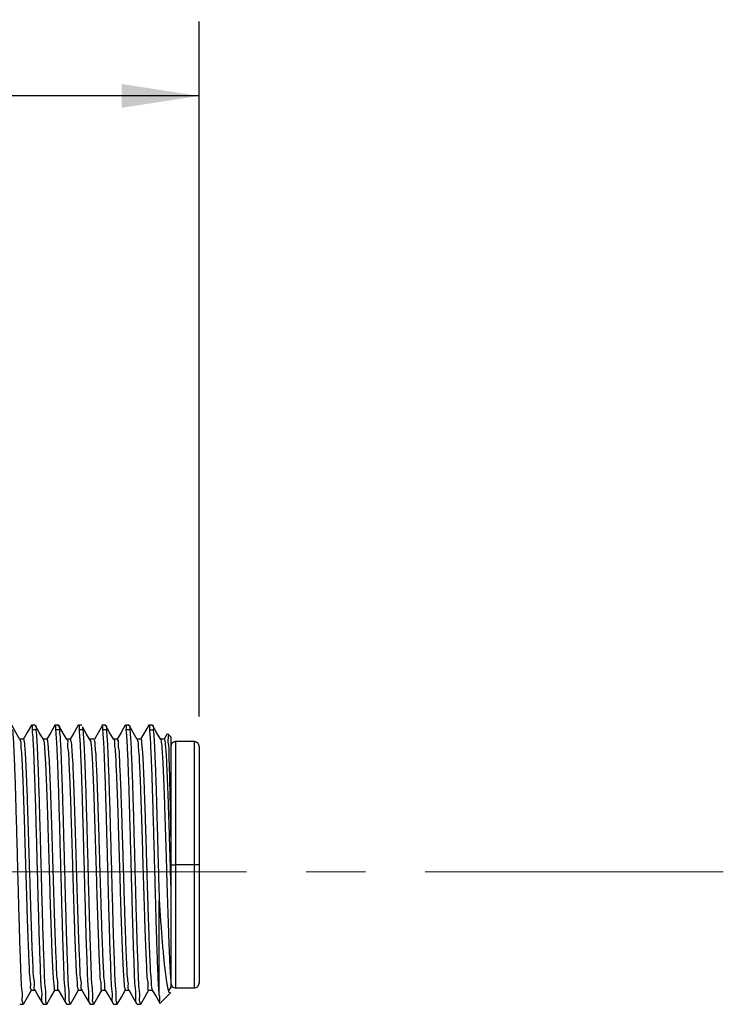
# Model space of a CAD drawing. Header units: millimetres. Extents: x 0 to 279, y 0 to 216.
# Tile 3 of 6: x 159 to 189, y 80 to 122. Entities that reach past the tile are written whole.
import ezdxf

# ---------------------------------------------------------------- set-up
doc = ezdxf.new("R2010")
doc.units = ezdxf.units.MM
doc.linetypes.add('CENTERX2', pattern=[20.32, 12.7, -2.54, 2.54, -2.54])
doc.layers.add('CENTER', color=40, linetype='CENTERX2')
doc.layers.add('DIMENSIONS', color=140, linetype='Continuous', lineweight=25)
doc.styles.add('SLDTEXTSTYLE0', font='TXT', dxfattribs={"width": 0.7})
doc.dimstyles.new('SLDDIMSTYLE3', dxfattribs={"dimtxt": 2.158008, "dimasz": 3.302, "dimexe": 0, "dimexo": 0.0625, "dimgap": 0.539502, "dimtad": 0, "dimtih": 1, "dimtoh": 1, "dimdec": 1, "dimrnd": 1e-09, "dimzin": 12, "dimdsep": 46, "dimtxsty": 'SLDTEXTSTYLE0', "dimsah": 1, "dimcen": 0.09, "dimadec": 0, "dimazin": 3, "dimtfac": 1, "dimtdec": 1, "dimtofl": 0, "dimtmove": 0, "dimatfit": 3, "dimfxl": 0, "dimfrac": 2, "dimtolj": 1, "dimtzin": 12, "dimarcsym": 0})

# ---------------------------------------------------------------- blocks, each defined once
blk = doc.blocks.new('_D_6')
at = {"layer": 'DIMENSIONS'}
for p, q in [((31.306, 99.637), (31.306, 122.12)), ((167.042, 92.487), (167.042, 122.12)), ((126.039, 120.356), (124.628, 117.534)), ((126.744, 118.945), (126.039, 120.356)), ((31.306, 118.945), (77.494, 118.945)), ((80.418, 118.945), (79.693, 118.945)), ((79.693, 118.945), (79.693, 115.516)), ((86.831, 118.945), (87.555, 118.945)), ((87.555, 118.945), (87.555, 115.516)), ((123.922, 118.945), (89.755, 118.945)), ((124.628, 117.534), (123.922, 118.945)), ((167.042, 118.945), (126.744, 118.945)), ((79.693, 115.516), (80.418, 115.516)), ((87.555, 115.516), (86.831, 115.516))]:
    blk.add_line(p, q, dxfattribs=at)
for points in [[(31.306, 118.945), (34.608, 118.437), (34.608, 119.453)], [(167.042, 118.945), (163.74, 119.453), (163.74, 118.437)]]:
    blk.add_solid(points, dxfattribs=at)
at = {"layer": 'DIMENSIONS', "char_height": 2.1167, "attachment_point": 1, "style": 'SLDTEXTSTYLE0'}
for s, insert in [('133.1', (79.52, 122.157)), ('5.24', (80.418, 118.244))]:
    blk.add_mtext(s, dxfattribs=dict(at, insert=insert))

msp = doc.modelspace()

# ---------------------------------------------------------------- linework, layer by layer
for p, q in [((160.05, 92.117), (159.9, 92.117)), ((161.05, 92.117), (160.9, 92.117)), ((162.05, 92.117), (161.9, 92.117)), ((162.077, 92.019), (162.092, 91.914)), ((163.05, 92.117), (162.9, 92.117)), ((164.05, 92.117), (163.9, 92.117)), ((165.05, 92.117), (164.9, 92.117)), ((159.555, 91.516), (159.401, 91.516)), ((160.092, 91.914), (159.942, 91.914)), ((160.555, 91.517), (160.401, 91.517)), ((161.092, 91.914), (160.942, 91.914)), ((161.555, 91.517), (161.401, 91.517)), ((162.092, 91.914), (161.942, 91.914)), ((162.553, 91.516), (162.394, 91.516)), ((163.092, 91.914), (162.942, 91.914)), ((163.555, 91.516), (163.401, 91.516)), ((164.092, 91.914), (163.942, 91.914)), ((164.555, 91.516), (164.401, 91.516)), ((164.942, 91.914), (165.092, 91.914)), ((165.555, 91.517), (165.401, 91.517)), ((165.683, 91.747), (165.55, 91.517)), ((165.842, 91.617), (165.706, 91.753)), ((165.842, 91.617), (165.842, 86.838)), ((166.842, 91.417), (166.042, 91.417)), ((166.042, 91.417), (166.042, 86.167)), ((166.842, 86.167), (166.842, 91.417)), ((167.042, 91.217), (167.042, 86.167)), ((165.842, 86.838), (165.842, 84.899)), ((165.842, 86.167), (166.042, 86.167)), ((166.842, 86.167), (166.042, 86.167)), ((166.042, 86.167), (166.042, 80.917)), ((167.042, 86.167), (166.842, 86.167)), ((166.842, 80.917), (166.842, 86.167)), ((167.042, 86.167), (167.042, 81.117)), ((165.842, 84.899), (165.842, 81.13)), ((165.342, 80.612), (165.342, 84.627)), ((165.842, 81.13), (165.842, 80.963)), ((159.896, 80.817), (160.05, 80.817)), ((160.896, 80.817), (161.05, 80.817)), ((161.896, 80.817), (162.05, 80.817)), ((162.896, 80.817), (163.05, 80.817)), ((163.896, 80.817), (164.05, 80.817)), ((164.896, 80.817), (165.05, 80.817)), ((165.385, 80.26), (165.845, 80.719)), ((165.753, 80.793), (165.861, 80.973)), ((166.042, 80.917), (166.842, 80.917)), ((159.4, 80.217), (159.55, 80.217)), ((160.4, 80.217), (160.55, 80.217)), ((161.4, 80.217), (161.55, 80.217)), ((162.4, 80.217), (162.55, 80.217)), ((163.4, 80.217), (163.55, 80.217)), ((164.4, 80.217), (164.55, 80.217))]:
    msp.add_line(p, q)
at = {"flags": 128}
for points in [[(159.408, 91.503), (159.233, 91.807), (159.057, 92.111)], [(159.895, 92.114), (159.72, 91.81), (159.544, 91.506)], [(160.408, 91.504), (160.232, 91.808), (160.057, 92.112)], [(160.895, 92.113), (160.718, 91.808), (160.55, 91.517)], [(161.407, 91.506), (161.209, 91.848), (161.055, 92.114)], [(161.896, 92.115), (161.72, 91.811), (161.55, 91.517)], [(162.425, 91.438), (162.25, 91.739), (162.074, 92.04)], [(162.918, 92.09), (162.743, 91.789), (162.567, 91.487)], [(163.407, 91.506), (163.231, 91.81), (163.055, 92.114)], [(163.895, 92.114), (163.719, 91.81), (163.55, 91.516)], [(164.408, 91.505), (164.232, 91.809), (164.056, 92.113)], [(164.895, 92.114), (164.719, 91.81), (164.55, 91.516)], [(165.408, 91.504), (165.232, 91.808), (165.057, 92.112)], [(159.554, 80.218), (159.73, 80.522), (159.901, 80.817)], [(160.042, 80.831), (160.218, 80.527), (160.394, 80.223)], [(160.555, 80.219), (160.731, 80.523), (160.907, 80.827)], [(161.044, 80.828), (161.219, 80.524), (161.395, 80.22)], [(161.556, 80.219), (161.731, 80.524), (161.907, 80.828)], [(162.045, 80.825), (162.221, 80.521), (162.397, 80.217)], [(162.556, 80.22), (162.732, 80.524), (162.907, 80.828)], [(163.045, 80.826), (163.221, 80.522), (163.396, 80.218)], [(163.555, 80.219), (163.731, 80.523), (163.907, 80.827)], [(164.042, 80.83), (164.218, 80.526), (164.394, 80.222)], [(164.555, 80.219), (164.731, 80.523), (164.906, 80.827)], [(165.045, 80.825), (165.221, 80.521), (165.369, 80.264)]]:
    msp.add_lwpolyline(points, dxfattribs=at)
for centre, start, end in [((166.042, 91.217), 89.9978, 180.0011), ((166.842, 91.217), 359.9989, 90.0001), ((166.042, 81.117), 179.999, 270.002), ((166.842, 81.117), 270.0002, 0.001)]:
    msp.add_arc(centre, 0.2, start, end)
for points, knots in [([(159.942, 91.914), (159.946, 92.029), (159.949, 92.154), (159.904, 92.096), (159.9, 92.091)], [0, 0, 0, 0, 0.921383, 1, 1, 1, 1]), ([(160.05, 92.091), (160.054, 92.096), (160.099, 92.154), (160.096, 92.029), (160.092, 91.914)], [0, 0, 0, 0, 0.078617, 1, 1, 1, 1]), ([(160.942, 91.914), (160.946, 92.029), (160.949, 92.154), (160.904, 92.096), (160.9, 92.091)], [0, 0, 0, 0, 0.921383, 1, 1, 1, 1]), ([(161.05, 92.091), (161.054, 92.096), (161.099, 92.154), (161.096, 92.029), (161.092, 91.914)], [0, 0, 0, 0, 0.078617, 1, 1, 1, 1]), ([(161.942, 91.914), (161.946, 92.029), (161.949, 92.154), (161.904, 92.096), (161.9, 92.091)], [0, 0, 0, 0, 0.921383, 1, 1, 1, 1]), ([(162.942, 91.914), (162.948, 91.978), (162.955, 92.051), (162.906, 92.095), (162.9, 92.1)], [0, 0, 0, 0, 0.880618, 1, 1, 1, 1]), ([(163.05, 92.091), (163.054, 92.096), (163.099, 92.154), (163.096, 92.029), (163.092, 91.914)], [0, 0, 0, 0, 0.078618, 1, 1, 1, 1]), ([(163.942, 91.914), (163.946, 92.029), (163.949, 92.154), (163.904, 92.096), (163.9, 92.091)], [0, 0, 0, 0, 0.921383, 1, 1, 1, 1]), ([(164.05, 92.091), (164.054, 92.096), (164.099, 92.154), (164.096, 92.029), (164.092, 91.914)], [0, 0, 0, 0, 0.078617, 1, 1, 1, 1]), ([(164.942, 91.914), (164.946, 92.029), (164.949, 92.154), (164.904, 92.096), (164.9, 92.091)], [0, 0, 0, 0, 0.921384, 1, 1, 1, 1]), ([(165.05, 92.091), (165.054, 92.096), (165.099, 92.154), (165.096, 92.029), (165.092, 91.914)], [0, 0, 0, 0, 0.078616, 1, 1, 1, 1]), ([(159.092, 91.914), (159.103, 91.777), (159.131, 91.435), (159.158, 90.827), (159.189, 90.04), (159.219, 89.104), (159.249, 88.055), (159.28, 86.933), (159.311, 85.782), (159.341, 84.646), (159.372, 83.569), (159.4, 82.59), (159.438, 81.753), (159.448, 81.073), (159.52, 80.618), (159.477, 80.326), (159.543, 80.25), (159.55, 80.242)], [0, 0, 0, 0, 0.035251, 0.088012, 0.156276, 0.23743, 0.32836, 0.425575, 0.525343, 0.623831, 0.717259, 0.802039, 0.874917, 0.933101, 0.97437, 0.997186, 1, 1, 1, 1]), ([(159.554, 91.512), (159.554, 91.513), (159.567, 91.548), (159.602, 91.292), (159.614, 91.147), (159.647, 90.664), (159.672, 90.125), (159.701, 89.424), (159.728, 88.631), (159.756, 87.755), (159.784, 86.829), (159.812, 85.882), (159.841, 84.944), (159.868, 84.044), (159.897, 83.215), (159.922, 82.473), (159.959, 81.872), (159.961, 81.349), (160.04, 81.114), (159.988, 80.822), (160.043, 80.835), (160.044, 80.836)], [0, 0, 0, 0, 0.000462, 0.0098, 0.034642, 0.074354, 0.127758, 0.193075, 0.268298, 0.350949, 0.438425, 0.527907, 0.616516, 0.701441, 0.779925, 0.849485, 0.907884, 0.953239, 0.984171, 0.999684, 1, 1, 1, 1]), ([(160.391, 80.253), (160.387, 80.258), (160.325, 80.331), (160.372, 80.619), (160.297, 81.072), (160.288, 81.753), (160.25, 82.59), (160.222, 83.569), (160.191, 84.646), (160.161, 85.782), (160.13, 86.933), (160.099, 88.055), (160.069, 89.104), (160.039, 90.04), (160.008, 90.827), (159.981, 91.435), (159.953, 91.777), (159.942, 91.914)], [0, 0, 0, 0, 0.001596, 0.02444, 0.065759, 0.124014, 0.196982, 0.281865, 0.375407, 0.474016, 0.573905, 0.671239, 0.76228, 0.843533, 0.911881, 0.964706, 1, 1, 1, 1]), ([(160.092, 91.914), (160.103, 91.777), (160.131, 91.435), (160.158, 90.827), (160.189, 90.04), (160.219, 89.104), (160.249, 88.055), (160.28, 86.933), (160.311, 85.782), (160.341, 84.646), (160.372, 83.569), (160.4, 82.59), (160.438, 81.753), (160.448, 81.073), (160.52, 80.618), (160.477, 80.326), (160.543, 80.25), (160.55, 80.242)], [0, 0, 0, 0, 0.0352508, 0.0880118, 0.1562764, 0.2374303, 0.3283601, 0.4255751, 0.5253425, 0.623831, 0.7172586, 0.8020384, 0.874917, 0.9331011, 0.9743698, 0.9971858, 1, 1, 1, 1]), ([(160.554, 91.515), (160.554, 91.515), (160.565, 91.546), (160.604, 91.298), (160.611, 91.16), (160.647, 90.68), (160.671, 90.147), (160.7, 89.45), (160.727, 88.66), (160.755, 87.786), (160.783, 86.861), (160.811, 85.914), (160.84, 84.975), (160.867, 84.074), (160.896, 83.242), (160.921, 82.497), (160.959, 81.889), (160.959, 81.368), (161.041, 81.113), (160.984, 80.835), (161.044, 80.838), (161.046, 80.838)], [0, 0, 0, 0, 0.000166, 0.008981, 0.033313, 0.072543, 0.125526, 0.190487, 0.265434, 0.3479, 0.435282, 0.524771, 0.613482, 0.698603, 0.777376, 0.847295, 0.906129, 0.951963, 0.983419, 0.999465, 1, 1, 1, 1]), ([(161.393, 80.251), (161.388, 80.257), (161.326, 80.33), (161.372, 80.619), (161.297, 81.072), (161.288, 81.753), (161.25, 82.59), (161.222, 83.569), (161.191, 84.646), (161.161, 85.782), (161.13, 86.933), (161.099, 88.055), (161.069, 89.104), (161.039, 90.04), (161.008, 90.827), (160.981, 91.435), (160.953, 91.777), (160.942, 91.914)], [0, 0, 0, 0, 0.0018, 0.024639, 0.06595, 0.124193, 0.197146, 0.282012, 0.375535, 0.474123, 0.573992, 0.671306, 0.762328, 0.843565, 0.911899, 0.964713, 1, 1, 1, 1]), ([(161.092, 91.914), (161.103, 91.777), (161.131, 91.435), (161.158, 90.827), (161.189, 90.04), (161.219, 89.104), (161.249, 88.055), (161.28, 86.933), (161.311, 85.782), (161.341, 84.646), (161.372, 83.569), (161.4, 82.59), (161.438, 81.753), (161.448, 81.073), (161.52, 80.618), (161.477, 80.326), (161.543, 80.25), (161.55, 80.242)], [0, 0, 0, 0, 0.035251, 0.088012, 0.156277, 0.237431, 0.32836, 0.425576, 0.525343, 0.623832, 0.717259, 0.802039, 0.874917, 0.933101, 0.97437, 0.997186, 1, 1, 1, 1]), ([(161.554, 91.516), (161.564, 91.488), (161.604, 91.381), (161.61, 91.124), (161.647, 90.717), (161.669, 90.161), (161.699, 89.477), (161.726, 88.688), (161.754, 87.817), (161.782, 86.893), (161.81, 85.947), (161.839, 85.007), (161.866, 84.104), (161.895, 83.269), (161.92, 82.521), (161.957, 81.906), (161.958, 81.387), (162.04, 81.111), (161.982, 80.849), (162.045, 80.84), (162.048, 80.839)], [0, 0, 0, 0, 0.008243, 0.032061, 0.070804, 0.123357, 0.187954, 0.262613, 0.344882, 0.432158, 0.52164, 0.610442, 0.695746, 0.774795, 0.845065, 0.904325, 0.950633, 0.982607, 0.999185, 1, 1, 1, 1]), ([(162.395, 80.249), (162.389, 80.255), (162.326, 80.329), (162.372, 80.618), (162.297, 81.072), (162.288, 81.753), (162.25, 82.59), (162.222, 83.569), (162.191, 84.646), (162.161, 85.782), (162.13, 86.933), (162.099, 88.055), (162.069, 89.104), (162.039, 90.04), (162.008, 90.827), (161.981, 91.435), (161.953, 91.777), (161.942, 91.914)], [0, 0, 0, 0, 0.002052, 0.024885, 0.066186, 0.124414, 0.197348, 0.282193, 0.375692, 0.474256, 0.5741, 0.671389, 0.762388, 0.843604, 0.911921, 0.964722, 1, 1, 1, 1]), ([(162.092, 91.914), (162.103, 91.777), (162.131, 91.435), (162.158, 90.827), (162.189, 90.04), (162.219, 89.104), (162.249, 88.055), (162.28, 86.933), (162.311, 85.782), (162.341, 84.646), (162.372, 83.569), (162.4, 82.59), (162.438, 81.753), (162.448, 81.073), (162.52, 80.618), (162.477, 80.326), (162.543, 80.25), (162.55, 80.242)], [0, 0, 0, 0, 0.0352508, 0.0880119, 0.1562765, 0.2374305, 0.3283604, 0.4255756, 0.525343, 0.6238315, 0.7172592, 0.802039, 0.8749175, 0.9331014, 0.97437, 0.997186, 1, 1, 1, 1]), ([(163.394, 80.25), (163.389, 80.255), (163.326, 80.329), (163.372, 80.619), (163.297, 81.072), (163.288, 81.753), (163.25, 82.59), (163.222, 83.569), (163.191, 84.646), (163.161, 85.782), (163.13, 86.933), (163.099, 88.055), (163.069, 89.104), (163.039, 90.04), (163.008, 90.827), (162.981, 91.435), (162.953, 91.777), (162.942, 91.914)], [0, 0, 0, 0, 0.001978, 0.024813, 0.066116, 0.124349, 0.197289, 0.28214, 0.375646, 0.474217, 0.574068, 0.671364, 0.762371, 0.843593, 0.911914, 0.96472, 1, 1, 1, 1]), ([(163.092, 91.914), (163.103, 91.777), (163.131, 91.435), (163.158, 90.827), (163.189, 90.04), (163.219, 89.104), (163.249, 88.055), (163.28, 86.933), (163.311, 85.782), (163.341, 84.646), (163.372, 83.569), (163.4, 82.59), (163.438, 81.753), (163.448, 81.073), (163.52, 80.618), (163.477, 80.326), (163.543, 80.25), (163.55, 80.242)], [0, 0, 0, 0, 0.035251, 0.088012, 0.156276, 0.23743, 0.32836, 0.425575, 0.525343, 0.623831, 0.717259, 0.802039, 0.874917, 0.933101, 0.97437, 0.997186, 1, 1, 1, 1]), ([(163.405, 91.506), (163.405, 91.507), (163.438, 91.539), (163.425, 91.253), (163.475, 91.082), (163.488, 90.6), (163.519, 90.065), (163.544, 89.384), (163.571, 88.62), (163.598, 87.779), (163.625, 86.892), (163.652, 85.983), (163.679, 85.08), (163.706, 84.209), (163.733, 83.395), (163.759, 82.663), (163.788, 82.035), (163.809, 81.527), (163.846, 81.161), (163.848, 80.933), (163.888, 80.843), (163.897, 80.822)], [0, 0, 0, 0, 0.000165, 0.012731, 0.039474, 0.079781, 0.132425, 0.195912, 0.26834, 0.347596, 0.431337, 0.517091, 0.602344, 0.684562, 0.761344, 0.830409, 0.889736, 0.937579, 0.97253, 0.993622, 1, 1, 1, 1]), ([(164.392, 80.253), (164.388, 80.257), (164.325, 80.33), (164.372, 80.619), (164.297, 81.072), (164.288, 81.753), (164.25, 82.59), (164.222, 83.569), (164.191, 84.646), (164.161, 85.782), (164.13, 86.933), (164.099, 88.055), (164.069, 89.104), (164.039, 90.04), (164.008, 90.827), (163.981, 91.435), (163.953, 91.777), (163.942, 91.914)], [0, 0, 0, 0, 0.001649, 0.024492, 0.065808, 0.12406, 0.197024, 0.281903, 0.37544, 0.474043, 0.573927, 0.671256, 0.762292, 0.843541, 0.911885, 0.964708, 1, 1, 1, 1]), ([(164.092, 91.914), (164.103, 91.777), (164.131, 91.435), (164.158, 90.827), (164.189, 90.04), (164.219, 89.104), (164.249, 88.055), (164.28, 86.933), (164.311, 85.782), (164.341, 84.646), (164.372, 83.569), (164.4, 82.59), (164.438, 81.753), (164.448, 81.073), (164.52, 80.618), (164.477, 80.326), (164.543, 80.25), (164.55, 80.242)], [0, 0, 0, 0, 0.035251, 0.088012, 0.156276, 0.23743, 0.32836, 0.425575, 0.525342, 0.623831, 0.717258, 0.802038, 0.874917, 0.933101, 0.974369, 0.997185, 1, 1, 1, 1]), ([(164.554, 91.502), (164.556, 91.506), (164.583, 91.542), (164.588, 91.293), (164.622, 91.139), (164.641, 90.708), (164.669, 90.223), (164.693, 89.602), (164.719, 88.898), (164.745, 88.117), (164.771, 87.285), (164.796, 86.422), (164.822, 85.553), (164.848, 84.7), (164.874, 83.886), (164.9, 83.134), (164.924, 82.464), (164.952, 81.894), (164.97, 81.435), (165.01, 81.113), (165.005, 80.917), (165.042, 80.849), (165.047, 80.839)], [0, 0, 0, 0, 0.001058, 0.011681, 0.0353, 0.071427, 0.119079, 0.177026, 0.243669, 0.317259, 0.395783, 0.477155, 0.559171, 0.639627, 0.716371, 0.787314, 0.850585, 0.904441, 0.947489, 0.978532, 0.996831, 1, 1, 1, 1]), ([(165.342, 80.612), (165.333, 80.746), (165.313, 81.056), (165.29, 81.58), (165.265, 82.218), (165.241, 82.953), (165.216, 83.766), (165.192, 84.639), (165.167, 85.55), (165.142, 86.475), (165.117, 87.394), (165.093, 88.281), (165.068, 89.117), (165.044, 89.88), (165.019, 90.552), (164.994, 91.116), (164.972, 91.558), (164.951, 91.81), (164.942, 91.914)], [0, 0, 0, 0, 0.035609, 0.082419, 0.139288, 0.204818, 0.277401, 0.355249, 0.43645, 0.519004, 0.60088, 0.680064, 0.754607, 0.822677, 0.882599, 0.932902, 0.972355, 1, 1, 1, 1]), ([(165.092, 91.914), (165.103, 91.777), (165.131, 91.435), (165.158, 90.827), (165.189, 90.04), (165.219, 89.104), (165.249, 88.055), (165.28, 86.933), (165.31, 85.782), (165.332, 85.01), (165.342, 84.627)], [0, 0, 0, 0, 0.056507, 0.141083, 0.250511, 0.3806, 0.526361, 0.682196, 0.842123, 1, 1, 1, 1]), ([(165.554, 91.515), (165.554, 91.515), (165.564, 91.541), (165.6, 91.335), (165.606, 91.217), (165.639, 90.814), (165.661, 90.361), (165.687, 89.764), (165.713, 89.082), (165.738, 88.318), (165.764, 87.497), (165.79, 86.639), (165.816, 85.769), (165.833, 85.188), (165.842, 84.899)], [0, 0, 0, 0, 0.0002414, 0.0121565, 0.0451132, 0.0984706, 0.1709393, 0.2605146, 0.3648513, 0.4811107, 0.6061847, 0.7367094, 0.869162, 1, 1, 1, 1]), ([(165.696, 91.743), (165.698, 91.743), (165.757, 91.741), (165.685, 91.478), (165.761, 91.226), (165.749, 90.726), (165.777, 90.139), (165.79, 89.422), (165.808, 88.619), (165.825, 87.746), (165.836, 87.145), (165.842, 86.838)], [0, 0, 0, 0, 0.001418, 0.035303, 0.101398, 0.197615, 0.32094, 0.467564, 0.633015, 0.812288, 1, 1, 1, 1]), ([(159.406, 91.489), (159.409, 91.486), (159.456, 91.436), (159.428, 91.232), (159.485, 90.915), (159.497, 90.434), (159.529, 89.838), (159.553, 89.131), (159.581, 88.338), (159.607, 87.481), (159.634, 86.585), (159.661, 85.677), (159.688, 84.783), (159.715, 83.93), (159.742, 83.143), (159.767, 82.443), (159.8, 81.859), (159.808, 81.383), (159.873, 81.09), (159.834, 80.873), (159.891, 80.839), (159.897, 80.835)], [0, 0, 0, 0, 0.001311, 0.018909, 0.050577, 0.095349, 0.152001, 0.218826, 0.29389, 0.374989, 0.459728, 0.54564, 0.630186, 0.71089, 0.785395, 0.851481, 0.907268, 0.95105, 0.981643, 0.998129, 1, 1, 1, 1]), ([(160.406, 91.493), (160.413, 91.47), (160.446, 91.369), (160.454, 91.128), (160.487, 90.741), (160.51, 90.216), (160.538, 89.573), (160.564, 88.83), (160.591, 88.009), (160.618, 87.134), (160.645, 86.23), (160.672, 85.324), (160.699, 84.444), (160.725, 83.613), (160.752, 82.86), (160.779, 82.194), (160.806, 81.675), (160.829, 81.211), (160.859, 81.052), (160.871, 80.787), (160.895, 80.827), (160.897, 80.83)], [0, 0, 0, 0, 0.006709, 0.029816, 0.06668, 0.116162, 0.176894, 0.247045, 0.324588, 0.407239, 0.492563, 0.578073, 0.661242, 0.739635, 0.810963, 0.8731, 0.924282, 0.962942, 0.988058, 0.998934, 1, 1, 1, 1]), ([(161.405, 91.498), (161.406, 91.498), (161.46, 91.508), (161.412, 91.244), (161.486, 91.021), (161.488, 90.54), (161.524, 89.982), (161.547, 89.292), (161.575, 88.518), (161.602, 87.672), (161.628, 86.782), (161.655, 85.875), (161.682, 84.976), (161.709, 84.111), (161.736, 83.308), (161.762, 82.588), (161.791, 81.974), (161.81, 81.48), (161.852, 81.132), (161.846, 80.917), (161.889, 80.842), (161.897, 80.828)], [0, 0, 0, 0, 0.000461, 0.014966, 0.043547, 0.085532, 0.13962, 0.204307, 0.277642, 0.357506, 0.441545, 0.527283, 0.612224, 0.693852, 0.769784, 0.837797, 0.895869, 0.942354, 0.975826, 0.995437, 1, 1, 1, 1]), ([(162.423, 91.435), (162.432, 91.371), (162.457, 91.186), (162.478, 90.832), (162.506, 90.334), (162.532, 89.713), (162.559, 88.987), (162.586, 88.178), (162.613, 87.31), (162.64, 86.408), (162.667, 85.498), (162.694, 84.609), (162.72, 83.765), (162.748, 82.994), (162.772, 82.309), (162.805, 81.762), (162.814, 81.281), (162.874, 81.083), (162.847, 80.803), (162.893, 80.833), (162.897, 80.836)], [0, 0, 0, 0, 0.018279, 0.052635, 0.100012, 0.159083, 0.228057, 0.304954, 0.387467, 0.473193, 0.559591, 0.644112, 0.724283, 0.797708, 0.86227, 0.916015, 0.957428, 0.985247, 0.998804, 1, 1, 1, 1]), ([(162.57, 91.48), (162.571, 91.478), (162.607, 91.426), (162.59, 91.24), (162.638, 90.933), (162.652, 90.483), (162.682, 89.924), (162.706, 89.261), (162.732, 88.515), (162.758, 87.706), (162.783, 86.856), (162.809, 85.987), (162.835, 85.123), (162.861, 84.287), (162.886, 83.501), (162.913, 82.79), (162.936, 82.16), (162.967, 81.664), (162.978, 81.223), (163.028, 81.059), (163.012, 80.8), (163.046, 80.827), (163.047, 80.828)], [0, 0, 0, 0, 0.000752, 0.017935, 0.047994, 0.090123, 0.143252, 0.205911, 0.276461, 0.35297, 0.433407, 0.515592, 0.597319, 0.676399, 0.750682, 0.818205, 0.877112, 0.925869, 0.963125, 0.987948, 0.999725, 1, 1, 1, 1]), ([(163.554, 91.498), (163.559, 91.498), (163.614, 91.495), (163.572, 91.27), (163.639, 91.039), (163.643, 90.6), (163.676, 90.076), (163.699, 89.434), (163.726, 88.709), (163.751, 87.913), (163.777, 87.071), (163.803, 86.205), (163.829, 85.337), (163.854, 84.492), (163.88, 83.692), (163.906, 82.959), (163.929, 82.31), (163.962, 81.772), (163.968, 81.333), (164.032, 81.068), (163.993, 80.869), (164.042, 80.841), (164.045, 80.839)], [0, 0, 0, 0, 0.001278, 0.015191, 0.042026, 0.08119, 0.131602, 0.191948, 0.260587, 0.335685, 0.415221, 0.49705, 0.578983, 0.658801, 0.734371, 0.803653, 0.864784, 0.916134, 0.956308, 0.984275, 0.999303, 1, 1, 1, 1]), ([(164.405, 91.489), (164.41, 91.481), (164.45, 91.415), (164.438, 91.207), (164.484, 90.864), (164.501, 90.371), (164.531, 89.759), (164.557, 89.039), (164.584, 88.235), (164.611, 87.37), (164.638, 86.469), (164.665, 85.56), (164.692, 84.668), (164.718, 83.82), (164.746, 83.044), (164.77, 82.353), (164.805, 81.793), (164.809, 81.312), (164.879, 81.087), (164.836, 80.821), (164.892, 80.835), (164.897, 80.836)], [0, 0, 0, 0, 0.002484, 0.021738, 0.054991, 0.1013, 0.159335, 0.227362, 0.303412, 0.385212, 0.470379, 0.556382, 0.640695, 0.720838, 0.794428, 0.859335, 0.913597, 0.955686, 0.984309, 0.998782, 1, 1, 1, 1]), ([(165.406, 91.503), (165.415, 91.465), (165.446, 91.338), (165.461, 91.066), (165.491, 90.65), (165.516, 90.1), (165.543, 89.435), (165.569, 88.674), (165.596, 87.838), (165.623, 86.953), (165.65, 86.045), (165.677, 85.14), (165.704, 84.266), (165.731, 83.448), (165.758, 82.71), (165.785, 82.074), (165.81, 81.559), (165.832, 81.258), (165.842, 81.13)], [0, 0, 0, 0, 0.011129, 0.037719, 0.078363, 0.131812, 0.196571, 0.270675, 0.351987, 0.438083, 0.526437, 0.614447, 0.699502, 0.779124, 0.850931, 0.912846, 0.963015, 1, 1, 1, 1]), ([(165.342, 84.627), (165.362, 84.326), (165.401, 83.752), (165.463, 82.944), (165.523, 82.236), (165.587, 81.663), (165.637, 81.196), (165.712, 80.94), (165.737, 80.699), (165.815, 80.713), (165.835, 80.717)], [0, 0, 0, 0, 0.226009, 0.430608, 0.608642, 0.755826, 0.868886, 0.945734, 0.986111, 1, 1, 1, 1]), ([(165.342, 80.612), (165.355, 80.545), (165.376, 80.443), (165.334, 80.28), (165.376, 80.267), (165.379, 80.266)], [0, 0, 0, 0, 0.640982, 0.972327, 1, 1, 1, 1])]:
    msp.add_open_spline(points, degree=3, knots=knots)
at = {"layer": 'CENTER', "linetype": 'CENTERX2', "lineweight": 18}
msp.add_line((189.378, 85.867), (96.847, 85.867), dxfattribs=at)

# ---------------------------------------------------------------- dimensions: what is measured, and where the dimension line sits
at = {"layer": 'DIMENSIONS'}
dim = msp.add_linear_dim(base=(167.042, 118.945), p1=(31.306, 98.367), p2=(167.042, 91.217), text='133.1', dimstyle='SLDDIMSTYLE3', dxfattribs=at)
dim.commit()
dim.dimension.update_dxf_attribs({"geometry": '_D_6', "text_midpoint": (83.624, 118.945), "dimtype": 160})

doc.saveas('drawing.dxf')
